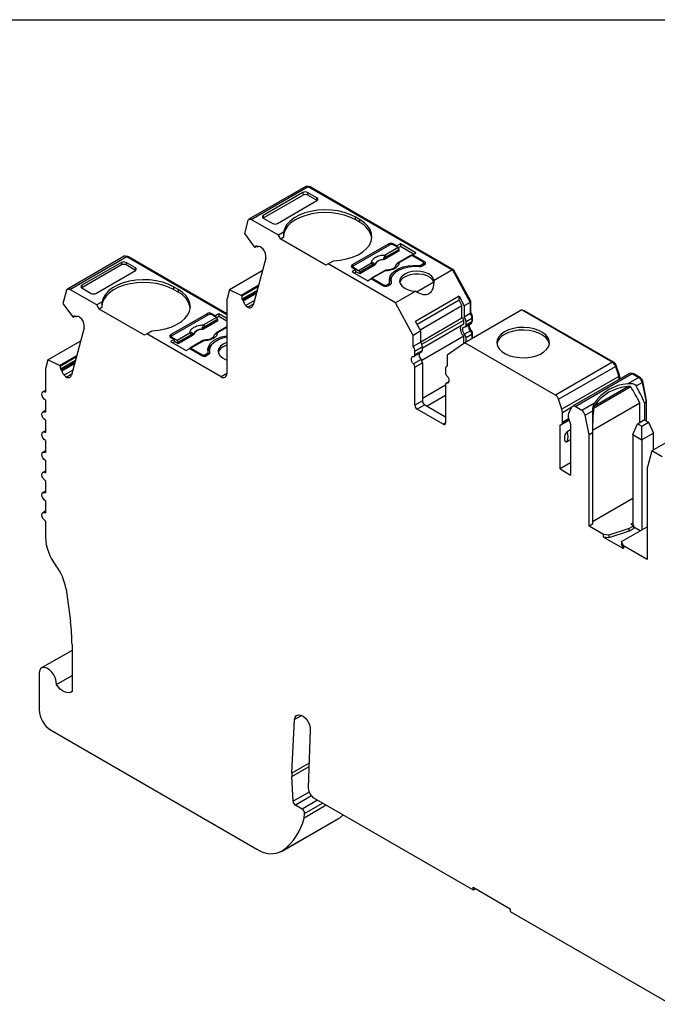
# Model space of a CAD drawing. Header units: millimetres. Extents: x 6 to 273, y 6 to 210.
# Tile 4 of 5: x 202 to 241, y 150 to 210. Entities that reach past the tile are written whole.
import ezdxf

# ---------------------------------------------------------------- set-up
doc = ezdxf.new("R2010")
doc.units = ezdxf.units.MM
doc.linetypes.add('SLD-Solid', pattern=[0])
doc.layers.add('TEXT', color=140, linetype='SLD-Solid', lineweight=25)

msp = doc.modelspace()

# ---------------------------------------------------------------- linework, layer by layer
for p, q in [((219.598, 199.414), (216.134, 197.414)), ((216.284, 197.399), (219.748, 199.4)), ((219.748, 199.4), (228.53, 194.33)), ((219.423, 199.04), (217.012, 197.649)), ((219.435, 198.884), (217.012, 197.485)), ((219.423, 199.04), (219.435, 198.884)), ((220.279, 198.71), (219.706, 199.04)), ((219.706, 199.04), (219.718, 198.884)), ((220.29, 198.554), (219.718, 198.884)), ((219.819, 199.359), (219.854, 199.379)), ((228.604, 194.328), (219.854, 199.379)), ((217.868, 197.155), (220.278, 198.546)), ((220.291, 198.554), (220.279, 198.71)), ((217.012, 197.649), (217.001, 197.492)), ((216.079, 197.336), (215.865, 196.54)), ((217.928, 196.45), (216.284, 197.399)), ((217.012, 197.485), (217.585, 197.154)), ((222.875, 197.39), (222.593, 197.554)), ((222.593, 197.554), (222.593, 197.39)), ((222.875, 197.227), (222.593, 197.39)), ((222.875, 197.39), (222.875, 197.227)), ((215.865, 196.54), (216.451, 195.745)), ((218.248, 196.635), (217.928, 196.45)), ((218.07, 196.205), (217.928, 196.45)), ((218.241, 196.304), (218.07, 196.205)), ((220.822, 194.616), (218.07, 196.205)), ((224.641, 195.922), (222.413, 194.636)), ((222.519, 194.595), (224.711, 195.861)), ((224.641, 195.922), (224.641, 195.82)), ((225.139, 195.798), (224.923, 195.922)), ((224.923, 195.861), (224.923, 195.922)), ((225.212, 195.694), (224.923, 195.861)), ((225.351, 195.92), (225.139, 195.798)), ((226.3, 195.373), (225.351, 195.92)), ((225.351, 195.92), (225.351, 195.757)), ((216.451, 195.745), (216.493, 195.709)), ((216.493, 195.709), (216.608, 195.775)), ((216.632, 195.754), (216.582, 195.799)), ((216.672, 195.744), (216.695, 195.757)), ((216.694, 195.756), (216.674, 195.745)), ((217.009, 195.589), (216.889, 195.696)), ((225.289, 195.486), (224.424, 194.987)), ((225.212, 195.694), (224.425, 195.24)), ((225.283, 195.579), (224.496, 195.125)), ((225.139, 195.798), (225.139, 195.736)), ((225.999, 195.216), (225.212, 194.762)), ((225.351, 195.757), (225.226, 195.685)), ((226.049, 195.211), (225.262, 194.757)), ((225.289, 195.486), (225.283, 195.579)), ((226.158, 195.291), (225.351, 195.757)), ((226.727, 194.82), (226.049, 195.211)), ((226.087, 195.25), (226.3, 195.373)), ((226.833, 194.82), (226.087, 195.25)), ((226.087, 195.25), (226.087, 195.189)), ((208.553, 195.163), (205.089, 193.163)), ((205.239, 193.148), (208.703, 195.148)), ((208.378, 194.789), (205.967, 193.398)), ((208.39, 194.633), (205.967, 193.234)), ((208.378, 194.789), (208.39, 194.633)), ((209.234, 194.459), (208.661, 194.789)), ((208.661, 194.789), (208.673, 194.633)), ((209.246, 194.303), (208.673, 194.633)), ((208.703, 195.148), (214.798, 191.63)), ((208.774, 195.108), (208.809, 195.128)), ((214.798, 191.671), (208.809, 195.128)), ((217.158, 195.055), (216.39, 192.187)), ((220.964, 194.698), (220.822, 194.616)), ((220.964, 194.698), (221.284, 194.882)), ((225.065, 192.33), (220.964, 194.698)), ((222.413, 194.636), (222.413, 194.473)), ((222.808, 194.306), (223.595, 194.761)), ((223.666, 194.646), (222.879, 194.191)), ((223.75, 194.598), (223.744, 194.661)), ((223.806, 194.659), (223.804, 194.674)), ((224.318, 194.97), (224.318, 194.955)), ((224.421, 195.052), (224.424, 194.987)), ((226.451, 194.604), (226.451, 194.548)), ((226.621, 194.636), (226.727, 194.698)), ((226.621, 194.549), (226.621, 194.636)), ((226.691, 194.575), (226.833, 194.657)), ((226.727, 194.698), (226.727, 194.595)), ((226.771, 194.621), (226.771, 194.759)), ((226.833, 194.657), (226.771, 194.693)), ((226.833, 194.82), (226.833, 194.657)), ((206.823, 192.904), (209.233, 194.295)), ((209.246, 194.303), (209.234, 194.459)), ((216.95, 194.278), (214.952, 193.124)), ((222.475, 194.509), (222.413, 194.473)), ((222.413, 194.473), (222.629, 194.349)), ((222.629, 194.349), (222.417, 194.226)), ((222.417, 194.226), (223.365, 193.679)), ((222.475, 194.534), (222.475, 194.437)), ((222.519, 194.473), (222.808, 194.306)), ((222.519, 194.412), (222.519, 194.473)), ((222.629, 194.185), (222.558, 194.144)), ((222.629, 194.349), (222.629, 194.185)), ((222.885, 194.098), (222.629, 194.246)), ((222.879, 194.191), (222.885, 194.098)), ((223.75, 194.598), (222.885, 194.098)), ((224.382, 194.283), (223.595, 193.828)), ((224.432, 194.278), (223.645, 193.823)), ((228.53, 194.33), (227.406, 193.681)), ((228.53, 194.33), (229.595, 192.354)), ((228.548, 194.296), (228.604, 194.328)), ((229.631, 192.425), (228.604, 194.328)), ((223.365, 193.679), (223.577, 193.801)), ((223.577, 193.801), (224.322, 193.371)), ((223.645, 193.823), (224.322, 193.432)), ((224.322, 193.432), (224.322, 193.371)), ((224.535, 193.432), (224.641, 193.493)), ((224.535, 193.345), (224.535, 193.432)), ((224.605, 193.371), (224.747, 193.453)), ((224.641, 193.493), (224.641, 193.391)), ((224.699, 193.425), (224.699, 193.575)), ((224.785, 193.687), (224.785, 193.524)), ((224.785, 193.524), (224.786, 193.485)), ((224.803, 193.516), (224.803, 193.552)), ((227.393, 193.583), (226.368, 192.991)), ((205.034, 193.085), (204.82, 192.289)), ((206.881, 192.2), (205.239, 193.148)), ((205.967, 193.398), (205.956, 193.241)), ((205.967, 193.234), (206.54, 192.903)), ((211.828, 193.141), (211.545, 193.304)), ((211.545, 193.304), (211.545, 193.141)), ((211.828, 192.977), (211.545, 193.141)), ((211.828, 193.141), (211.828, 192.977)), ((214.952, 193.124), (214.805, 192.577)), ((215.656, 192.775), (214.952, 193.124)), ((216.71, 193.383), (215.656, 192.775)), ((216.691, 193.312), (215.697, 192.738)), ((216.63, 193.085), (215.713, 192.555)), ((216.607, 192.998), (215.763, 192.511)), ((215.793, 192.456), (216.584, 192.912)), ((226.295, 193.04), (225.065, 192.33)), ((204.82, 192.289), (205.407, 191.494)), ((207.201, 192.385), (206.881, 192.2)), ((214.798, 192.518), (214.798, 188.038)), ((215.697, 192.738), (215.656, 192.775)), ((215.713, 192.555), (215.763, 192.511)), ((216.468, 192.48), (215.946, 192.178)), ((216.067, 192.071), (216.412, 192.271)), ((226.131, 190.354), (225.065, 192.33)), ((228.928, 192.732), (226.277, 191.201)), ((228.928, 192.488), (226.377, 191.015)), ((228.928, 192.732), (229.242, 192.15)), ((228.928, 192.488), (228.928, 192.732)), ((229.1, 192.169), (228.928, 192.488)), ((229.595, 192.354), (229.242, 192.15)), ((229.575, 192.392), (229.631, 192.425)), ((229.595, 192.354), (229.595, 191.674)), ((229.631, 191.722), (229.631, 192.425)), ((207.022, 191.955), (206.881, 192.2)), ((207.193, 192.054), (207.022, 191.955)), ((209.775, 190.366), (207.022, 191.955)), ((213.596, 191.671), (211.368, 190.385)), ((211.474, 190.344), (213.666, 191.61)), ((213.596, 191.671), (213.596, 191.569)), ((214.094, 191.547), (213.879, 191.671)), ((213.879, 191.61), (213.879, 191.671)), ((214.167, 191.443), (213.879, 191.61)), ((214.306, 191.669), (214.094, 191.547)), ((214.798, 191.385), (214.306, 191.669)), ((214.306, 191.669), (214.306, 191.506)), ((215.946, 192.178), (216.067, 192.071)), ((226.549, 190.696), (229.1, 192.169)), ((229.1, 191.41), (229.1, 192.169)), ((229.242, 192.15), (229.242, 191.469)), ((229.595, 191.674), (229.242, 191.469)), ((232.735, 191.903), (229.27, 189.902)), ((229.595, 191.701), (229.631, 191.722)), ((232.735, 191.903), (238.252, 188.718)), ((232.837, 191.844), (232.872, 191.864)), ((238.358, 188.697), (232.872, 191.864)), ((205.407, 191.494), (205.448, 191.458)), ((205.448, 191.458), (205.563, 191.524)), ((205.587, 191.503), (205.537, 191.548)), ((205.627, 191.493), (205.65, 191.506)), ((205.649, 191.505), (205.629, 191.494)), ((205.964, 191.338), (205.844, 191.445)), ((214.244, 191.235), (213.379, 190.736)), ((214.167, 191.443), (213.38, 190.989)), ((214.238, 191.328), (213.451, 190.874)), ((214.094, 191.547), (214.094, 191.485)), ((214.306, 191.506), (214.181, 191.434)), ((214.244, 191.235), (214.238, 191.328)), ((214.798, 191.222), (214.306, 191.506)), ((226.59, 190.619), (226.277, 191.201)), ((226.59, 189.961), (229.1, 191.41)), ((226.665, 189.811), (229.207, 191.278)), ((226.696, 189.598), (229.207, 191.048)), ((229.207, 191.048), (229.207, 191.278)), ((229.307, 190.874), (229.66, 191.078)), ((229.348, 191.196), (229.702, 191.4)), ((229.348, 190.966), (229.348, 191.196)), ((229.702, 191.17), (229.348, 190.966)), ((229.692, 191.477), (229.737, 191.502)), ((229.702, 191.4), (229.702, 191.17)), ((229.702, 191.252), (229.737, 191.272)), ((229.702, 191.218), (229.716, 191.226)), ((229.737, 191.272), (229.737, 191.502)), ((206.113, 190.804), (205.345, 187.936)), ((209.916, 190.448), (209.775, 190.366)), ((209.916, 190.448), (210.236, 190.633)), ((214.444, 187.834), (209.916, 190.448)), ((211.763, 190.055), (212.55, 190.51)), ((212.761, 190.408), (212.759, 190.423)), ((213.273, 190.719), (213.273, 190.704)), ((213.376, 190.801), (213.379, 190.736)), ((214.798, 190.875), (214.167, 190.511)), ((214.798, 190.841), (214.217, 190.506)), ((226.59, 190.619), (226.131, 190.354)), ((226.59, 189.939), (226.59, 190.619)), ((229.617, 190.62), (229.263, 190.416)), ((229.348, 190.218), (229.702, 190.422)), ((229.694, 190.623), (229.64, 190.592)), ((229.689, 190.496), (229.737, 190.524)), ((229.702, 190.422), (229.702, 190.151)), ((229.737, 190.172), (229.737, 190.524)), ((203.907, 188.873), (205.905, 190.026)), ((211.368, 190.385), (211.368, 190.222)), ((211.43, 190.258), (211.368, 190.222)), ((211.368, 190.222), (211.584, 190.097)), ((211.584, 190.097), (211.372, 189.975)), ((211.372, 189.975), (212.32, 189.428)), ((211.43, 190.283), (211.43, 190.186)), ((211.474, 190.222), (211.763, 190.055)), ((211.474, 190.161), (211.474, 190.222)), ((211.584, 189.934), (211.513, 189.893)), ((211.584, 190.097), (211.584, 189.934)), ((211.84, 189.847), (211.584, 189.995)), ((212.621, 190.395), (211.834, 189.94)), ((211.834, 189.94), (211.84, 189.847)), ((212.705, 190.347), (211.84, 189.847)), ((213.337, 190.032), (212.55, 189.577)), ((213.387, 190.027), (212.6, 189.572)), ((212.705, 190.347), (212.699, 190.41)), ((226.131, 189.673), (226.131, 190.354)), ((226.59, 189.939), (226.131, 189.673)), ((229.207, 190.299), (226.655, 188.826)), ((229.27, 189.902), (228.204, 189.157)), ((229.207, 189.858), (229.207, 190.299)), ((234.787, 186.718), (229.27, 189.902)), ((229.348, 189.947), (229.348, 190.218)), ((212.32, 189.428), (212.532, 189.55)), ((212.532, 189.55), (213.278, 189.12)), ((212.6, 189.572), (213.278, 189.181)), ((213.49, 189.181), (213.596, 189.242)), ((213.596, 189.242), (213.596, 189.14)), ((213.654, 189.174), (213.654, 189.324)), ((213.74, 189.436), (213.74, 189.273)), ((213.74, 189.273), (213.741, 189.234)), ((213.758, 189.265), (213.758, 189.301)), ((226.195, 189.078), (226.655, 189.344)), ((226.237, 189.4), (226.696, 189.665)), ((226.696, 189.435), (226.237, 189.17)), ((226.237, 189.17), (226.237, 189.4)), ((226.696, 189.435), (226.696, 189.665)), ((203.907, 188.873), (203.76, 188.326)), ((204.611, 188.523), (203.907, 188.873)), ((204.611, 188.523), (205.665, 189.132)), ((204.652, 188.487), (205.646, 189.061)), ((205.585, 188.834), (204.668, 188.304)), ((205.562, 188.747), (204.718, 188.26)), ((204.748, 188.205), (205.539, 188.661)), ((213.278, 189.181), (213.278, 189.12)), ((213.49, 189.093), (213.49, 189.181)), ((213.56, 189.12), (213.702, 189.201)), ((226.611, 188.885), (226.152, 188.62)), ((226.237, 188.421), (226.696, 188.687)), ((226.696, 188.687), (226.696, 186.366)), ((228.204, 189.157), (228.204, 188.476)), ((238.252, 188.718), (234.787, 186.718)), ((238.313, 188.672), (238.358, 188.697)), ((203.753, 188.267), (203.753, 186.902)), ((204.652, 188.487), (204.611, 188.523)), ((204.668, 188.304), (204.718, 188.26)), ((205.423, 188.229), (204.901, 187.927)), ((205.022, 187.82), (205.367, 188.02)), ((214.798, 188.038), (214.444, 187.834)), ((226.237, 186.101), (226.237, 188.421)), ((228.098, 188.325), (228.098, 188.095)), ((228.204, 188.488), (228.161, 188.463)), ((234.979, 186.465), (238.444, 188.465)), ((239.297, 188.043), (235.832, 186.043)), ((235.982, 186.028), (239.447, 188.028)), ((238.432, 188.498), (238.486, 188.529)), ((238.444, 188.465), (238.642, 187.861)), ((238.684, 187.924), (238.486, 188.529)), ((239.447, 188.028), (239.854, 187.793)), ((204.901, 187.927), (205.022, 187.82)), ((228.301, 187.531), (228.14, 187.438)), ((228.183, 187.447), (228.293, 187.511)), ((238.642, 187.861), (235.177, 185.86)), ((238.631, 187.894), (238.684, 187.924)), ((238.669, 187.747), (238.71, 187.771)), ((238.71, 187.704), (238.71, 187.771)), ((239.854, 187.793), (239.193, 187.411)), ((239.517, 187.987), (239.553, 188.008)), ((239.961, 187.772), (239.553, 188.008)), ((239.705, 187.288), (240.059, 187.493)), ((239.916, 187.746), (239.961, 187.772)), ((240.046, 187.543), (240.097, 187.572)), ((240.059, 187.493), (240.301, 186.31)), ((240.337, 186.401), (240.097, 187.572)), ((203.753, 187.004), (203.603, 186.917)), ((226.696, 186.53), (228.098, 187.339)), ((228.098, 187.347), (228.098, 185.026)), ((239.377, 187.214), (237.11, 185.905)), ((237.157, 186.072), (239.193, 187.247)), ((203.753, 186.412), (203.753, 185.677)), ((226.696, 186.366), (226.237, 186.101)), ((228.098, 186.686), (226.979, 186.04)), ((235.177, 185.86), (234.979, 186.465)), ((237.157, 186.235), (236.39, 185.792)), ((239.923, 186.233), (237.039, 184.568)), ((239.923, 185.059), (239.923, 186.233)), ((240.203, 186.253), (240.301, 186.31)), ((240.203, 186.253), (240.203, 185.212)), ((240.288, 186.373), (240.337, 186.401)), ((240.301, 186.31), (240.301, 185.155)), ((240.337, 185.135), (240.337, 186.401)), ((203.753, 185.779), (203.603, 185.692)), ((226.838, 186.121), (226.378, 185.856)), ((227.957, 184.945), (226.378, 185.856)), ((226.838, 186.121), (228.098, 185.394)), ((235.21, 185.669), (235.795, 186.006)), ((235.21, 185.058), (235.21, 185.669)), ((235.79, 185.997), (235.591, 185.621)), ((236.39, 185.792), (235.982, 186.028)), ((236.595, 185.492), (237.055, 185.758)), ((203.753, 185.187), (203.753, 184.452)), ((228.098, 185.026), (227.957, 184.945)), ((235.153, 184.924), (235.627, 185.197)), ((235.203, 184.998), (235.608, 185.231)), ((235.591, 185.278), (235.21, 185.058)), ((236.837, 184.309), (236.595, 185.492)), ((239.791, 184.983), (240.195, 185.216)), ((240.054, 184.832), (240.458, 185.065)), ((240.195, 185.216), (240.458, 185.065)), ((240.458, 185.065), (240.761, 184.412)), ((244.12, 185.33), (240.655, 183.33)), ((203.753, 184.554), (203.603, 184.467)), ((235.069, 182.227), (235.069, 184.909)), ((235.705, 184.604), (235.493, 184.481)), ((235.705, 184.944), (235.705, 181.86)), ((237.041, 184.427), (236.837, 184.309)), ((237.041, 184.427), (237.041, 178.875)), ((239.488, 184.33), (239.791, 184.983)), ((239.791, 184.983), (240.054, 184.832)), ((240.054, 184.003), (240.054, 184.832)), ((203.753, 183.963), (203.753, 183.228)), ((235.493, 183.892), (235.705, 184.015)), ((236.837, 178.757), (236.837, 184.309)), ((239.488, 184.33), (240.054, 184.003)), ((239.488, 184.33), (239.488, 178.818)), ((240.761, 184.412), (240.054, 184.003)), ((240.054, 184.003), (240.054, 178.533)), ((240.761, 183.391), (240.761, 184.412)), ((203.753, 183.329), (203.603, 183.242)), ((240.655, 183.33), (240.372, 182.274)), ((241.291, 182.963), (240.655, 183.33)), ((203.753, 182.738), (203.753, 182.003)), ((203.753, 182.104), (203.603, 182.018)), ((235.705, 182.595), (235.069, 182.227)), ((235.069, 182.227), (235.705, 181.86)), ((240.372, 182.274), (240.372, 176.716)), ((203.753, 181.513), (203.753, 180.778)), ((203.753, 180.879), (203.603, 180.793)), ((203.753, 180.288), (203.753, 179.553)), ((237.041, 179.038), (239.488, 180.451)), ((203.753, 179.655), (203.603, 179.568)), ((203.753, 179.063), (203.753, 178.101)), ((237.041, 178.875), (236.837, 178.757)), ((237.72, 178.247), (236.837, 178.757)), ((239.276, 178.614), (238.03, 178.199)), ((239.276, 178.451), (238.03, 178.036)), ((238.803, 177.81), (240.372, 178.716)), ((239.559, 178.777), (239.276, 178.614)), ((239.559, 178.614), (239.276, 178.451)), ((239.276, 178.451), (239.276, 178.614)), ((239.488, 178.941), (239.382, 178.879)), ((239.382, 178.879), (239.559, 178.777)), ((239.559, 178.614), (239.559, 178.777)), ((239.948, 178.471), (239.559, 178.696)), ((237.72, 178.083), (237.72, 178.247)), ((238.03, 178.199), (237.72, 178.247)), ((237.72, 178.083), (238.923, 177.39)), ((238.03, 178.036), (237.72, 178.083)), ((238.03, 178.199), (238.03, 178.036)), ((238.923, 177.553), (238.803, 177.81)), ((238.803, 177.81), (238.803, 177.647)), ((238.923, 177.39), (238.803, 177.647)), ((238.923, 177.553), (238.923, 177.39)), ((240.372, 176.716), (238.923, 177.553)), ((205.011, 174.914), (205.274, 172.961)), ((205.373, 171.544), (205.373, 168.703)), ((205.373, 171.198), (203.521, 170.129)), ((203.366, 169.786), (203.366, 167.581)), ((204.424, 169.12), (205.373, 169.668)), ((219.353, 167.236), (218.919, 166.985)), ((218.744, 163.73), (218.919, 166.985)), ((204.073, 166.356), (216.616, 159.115)), ((219.872, 166.35), (219.75, 162.844)), ((219.802, 164.341), (218.744, 163.73)), ((218.744, 163.529), (219.795, 164.136)), ((218.824, 162.019), (218.744, 163.529)), ((219.8, 162.583), (218.824, 162.019)), ((219.94, 162.348), (218.965, 161.785)), ((219.75, 162.844), (219.751, 162.802)), ((219.382, 161.544), (218.965, 161.785)), ((220.316, 162.084), (219.382, 161.544)), ((220.844, 161.779), (219.493, 160.999)), ((219.522, 161.282), (220.614, 161.912)), ((220.104, 162.206), (229.774, 156.624)), ((219.493, 160.999), (219.522, 161.282)), ((221.662, 161.018), (221.873, 161.185)), ((218.116, 158.966), (221.581, 160.967)), ((218.197, 159.018), (221.662, 161.018)), ((221.581, 160.967), (221.662, 161.018)), ((229.774, 156.787), (232.037, 155.481)), ((229.774, 156.624), (229.774, 156.787)), ((229.774, 156.624), (229.92, 156.703)), ((232.037, 155.481), (232.037, 155.317)), ((232.037, 155.317), (241.815, 149.672))]:
    msp.add_line(p, q)
at = {"flags": 128}
for points in [[(222.593, 197.39), (222.284, 197.542), (221.938, 197.664), (221.562, 197.752), (221.168, 197.805), (220.763, 197.821), (220.359, 197.8), (219.967, 197.743), (219.594, 197.65), (219.253, 197.524), (218.95, 197.369), (218.693, 197.187), (218.489, 196.985), (218.344, 196.767), (218.26, 196.538), (218.239, 196.349)], [(222.593, 197.554), (222.277, 197.708), (221.923, 197.831), (221.539, 197.92), (221.135, 197.971), (220.722, 197.984), (220.311, 197.959), (219.912, 197.895), (219.537, 197.795), (219.194, 197.661), (218.894, 197.497), (218.643, 197.307), (218.449, 197.096), (218.316, 196.87), (218.248, 196.635)], [(216.079, 197.336), (216.09, 197.367), (216.107, 197.392), (216.129, 197.411), (216.154, 197.423), (216.184, 197.428), (216.215, 197.426), (216.249, 197.416), (216.284, 197.399)], [(221.284, 194.882), (221.692, 194.921), (222.084, 194.998), (222.449, 195.11), (222.778, 195.255), (223.062, 195.428), (223.293, 195.626), (223.467, 195.843), (223.577, 196.073), (223.621, 196.31), (223.599, 196.549), (223.51, 196.782), (223.356, 197.004), (223.143, 197.208), (222.875, 197.39)], [(224.697, 193.591), (224.685, 193.775), (224.738, 193.957), (224.854, 194.128), (225.029, 194.282), (225.254, 194.412), (225.521, 194.513), (225.818, 194.58), (226.132, 194.611), (226.451, 194.604)], [(224.803, 193.552), (224.787, 193.733), (224.836, 193.912), (224.948, 194.081), (225.119, 194.232), (225.34, 194.36), (225.603, 194.459), (225.896, 194.524), (226.206, 194.552), (226.519, 194.543)], [(227.406, 193.681), (227.356, 193.833), (227.242, 193.972), (227.07, 194.09), (226.852, 194.18), (226.602, 194.234), (226.337, 194.251), (226.073, 194.228), (225.827, 194.168), (225.615, 194.074), (225.452, 193.952), (225.347, 193.81), (225.308, 193.657), (225.337, 193.504), (225.432, 193.36), (225.586, 193.234), (225.791, 193.135), (226.032, 193.069), (226.295, 193.04)], [(227.393, 193.583), (227.314, 193.732), (227.172, 193.864), (226.977, 193.971), (226.74, 194.046), (226.479, 194.084), (226.209, 194.082), (225.95, 194.04), (225.717, 193.962), (225.526, 193.852), (225.39, 193.717), (225.318, 193.567), (225.317, 193.563)], [(211.545, 193.141), (211.237, 193.292), (210.89, 193.414), (210.515, 193.503), (210.12, 193.556), (209.716, 193.572), (209.312, 193.551), (208.919, 193.493), (208.547, 193.4), (208.205, 193.274), (207.902, 193.119), (207.646, 192.938), (207.442, 192.735), (207.297, 192.517), (207.213, 192.288), (207.192, 192.1)], [(211.545, 193.304), (211.23, 193.458), (210.876, 193.582), (210.491, 193.67), (210.088, 193.722), (209.675, 193.735), (209.263, 193.709), (208.865, 193.645), (208.489, 193.545), (208.147, 193.411), (207.846, 193.247), (207.595, 193.058), (207.401, 192.847), (207.268, 192.621), (207.201, 192.385)], [(223.576, 193.8), (223.577, 193.803), (223.581, 193.814), (223.588, 193.823), (223.597, 193.829), (223.607, 193.833), (223.619, 193.833), (223.632, 193.829), (223.645, 193.823)], [(205.034, 193.085), (205.045, 193.116), (205.062, 193.141), (205.084, 193.16), (205.109, 193.172), (205.139, 193.177), (205.17, 193.175), (205.204, 193.165), (205.239, 193.148)], [(210.236, 190.633), (210.644, 190.672), (211.036, 190.748), (211.401, 190.861), (211.73, 191.005), (212.014, 191.179), (212.246, 191.377), (212.419, 191.593), (212.53, 191.823), (212.574, 192.061), (212.551, 192.299), (212.462, 192.532), (212.309, 192.754), (212.096, 192.959), (211.828, 193.141)], [(229.263, 190.416), (229.211, 190.484), (229.17, 190.56), (229.145, 190.639), (229.136, 190.714), (229.145, 190.779), (229.17, 190.828), (229.211, 190.858), (229.263, 190.865)], [(231.691, 190.566), (231.486, 190.421), (231.337, 190.256), (231.247, 190.076), (231.223, 189.89), (231.264, 189.704), (231.369, 189.527), (231.533, 189.366), (231.75, 189.228), (232.011, 189.117), (232.305, 189.039), (232.62, 188.997), (232.944, 188.992), (233.263, 189.025), (233.563, 189.094), (233.833, 189.197), (234.062, 189.329), (234.241, 189.485), (234.361, 189.659), (234.418, 189.843), (234.41, 190.03), (234.336, 190.212), (234.201, 190.382), (234.01, 190.532), (233.769, 190.658), (233.49, 190.752), (233.184, 190.813), (232.863, 190.836), (232.54, 190.822), (232.229, 190.771), (231.942, 190.684), (231.691, 190.566)], [(234.416, 189.831), (234.41, 189.866), (234.336, 190.049), (234.201, 190.218), (234.01, 190.369), (233.769, 190.494), (233.49, 190.589), (233.184, 190.65), (232.863, 190.673), (232.54, 190.659), (232.229, 190.608), (231.942, 190.521), (231.691, 190.403)], [(213.652, 189.34), (213.64, 189.524), (213.693, 189.706), (213.809, 189.877), (213.984, 190.031), (214.209, 190.161), (214.476, 190.262), (214.773, 190.329), (214.798, 190.333)], [(213.758, 189.301), (213.742, 189.482), (213.791, 189.661), (213.903, 189.83), (214.074, 189.981), (214.296, 190.109), (214.558, 190.208), (214.798, 190.264)], [(214.568, 189.824), (214.407, 189.704), (214.302, 189.564), (214.261, 189.414), (214.286, 189.263), (214.375, 189.12), (214.523, 188.995), (214.72, 188.894), (214.798, 188.866)], [(214.798, 189.924), (214.776, 189.917), (214.568, 189.824)], [(212.531, 189.549), (212.532, 189.552), (212.536, 189.563), (212.543, 189.572), (212.552, 189.578), (212.563, 189.582), (212.574, 189.582), (212.587, 189.578), (212.6, 189.572)], [(214.798, 189.761), (214.776, 189.754), (214.568, 189.661)], [(226.152, 188.62), (226.1, 188.687), (226.059, 188.764), (226.033, 188.843), (226.025, 188.918), (226.033, 188.983), (226.059, 189.032), (226.1, 189.062), (226.152, 189.069)], [(228.183, 187.896), (228.235, 187.829), (228.276, 187.753), (228.302, 187.674), (228.31, 187.598), (228.302, 187.534), (228.276, 187.484), (228.235, 187.455), (228.183, 187.447)], [(203.753, 186.412), (203.672, 186.478), (203.603, 186.57), (203.557, 186.677), (203.541, 186.78), (203.557, 186.864), (203.603, 186.917), (203.672, 186.93), (203.753, 186.902)], [(203.753, 185.187), (203.672, 185.253), (203.603, 185.346), (203.557, 185.452), (203.541, 185.555), (203.557, 185.639), (203.603, 185.692), (203.672, 185.705), (203.753, 185.677)], [(203.753, 183.963), (203.672, 184.028), (203.603, 184.121), (203.557, 184.227), (203.541, 184.33), (203.557, 184.414), (203.603, 184.467), (203.672, 184.481), (203.753, 184.452)], [(203.753, 182.738), (203.672, 182.803), (203.603, 182.896), (203.557, 183.002), (203.541, 183.105), (203.557, 183.19), (203.603, 183.242), (203.672, 183.256), (203.753, 183.228)], [(203.753, 181.513), (203.672, 181.578), (203.603, 181.671), (203.557, 181.777), (203.541, 181.88), (203.557, 181.965), (203.603, 182.018), (203.672, 182.031), (203.753, 182.003)], [(203.753, 180.288), (203.672, 180.354), (203.603, 180.446), (203.557, 180.552), (203.541, 180.656), (203.557, 180.74), (203.603, 180.793), (203.672, 180.806), (203.753, 180.778)], [(203.753, 179.063), (203.672, 179.129), (203.603, 179.222), (203.557, 179.328), (203.541, 179.431), (203.557, 179.515), (203.603, 179.568), (203.672, 179.581), (203.753, 179.553)], [(204.424, 169.12), (204.415, 169.304), (204.362, 169.503), (204.269, 169.7), (204.143, 169.878), (203.997, 170.022), (203.842, 170.12), (203.691, 170.163), (203.558, 170.147), (203.454, 170.074), (203.388, 169.95), (203.366, 169.786)], [(205.373, 168.703), (205.282, 168.644), (205.173, 168.619), (205.052, 168.627), (204.922, 168.669), (204.79, 168.742), (204.659, 168.845), (204.536, 168.972), (204.424, 169.12)], [(218.919, 166.985), (218.955, 167.131), (219.033, 167.231), (219.147, 167.276), (219.284, 167.262), (219.432, 167.19), (219.576, 167.067), (219.703, 166.905), (219.801, 166.72), (219.859, 166.528), (219.872, 166.35)]]:
    msp.add_lwpolyline(points, dxfattribs=at)
for centre, radius, start, end in [((219.66, 199.275), 0.152, 54.67242, 114.01713), ((219.795, 199.296), 0.102, 54.34679, 109.60725), ((222.308, 196.02), 1.334, 10.70039, 64.81519), ((224.782, 195.649), 0.307, 62.60962, 117.39042), ((224.817, 195.656), 0.231, 62.60968, 117.39033), ((216.659, 195.633), 0.183, 115.12678, 155.60034), ((216.659, 195.776), 0.0351, 218.87605, 295.57001), ((216.751, 195.585), 0.177, 38.87552, 115.57038), ((216.49, 195.157), 0.676, 351.38161, 39.7694), ((224.341, 195.109), 0.155, 5.689, 57.19914), ((225.128, 195.564), 0.155, 5.689, 57.19914), ((226.02, 195.172), 0.0484, 53.10253, 115.58707), ((208.615, 195.024), 0.152, 54.67242, 114.01713), ((208.75, 195.045), 0.102, 54.34679, 109.60725), ((222.444, 194.555), 0.0873, 110.78349, 249.21643), ((223.511, 194.63), 0.155, 5.689, 57.19914), ((223.636, 194.708), 0.118, 336.66803, 18.17485), ((224.306, 194.397), 0.573, 88.8448, 151.14982), ((224.306, 194.384), 0.571, 88.81363, 151.18095), ((224.099, 194.669), 0.5, 49.88215, 58.74261), ((225.105, 194.658), 0.00686, 52.52029, 103.50562), ((225.233, 194.717), 0.0497, 54.01601, 114.69586), ((226.481, 194.902), 0.3, 264.14932, 297.63517), ((226.703, 194.759), 0.0655, 290.78342, 69.21658), ((226.802, 194.738), 0.0873, 290.7834, 69.21649), ((222.543, 194.534), 0.0655, 110.78342, 249.21659), ((222.724, 194.176), 0.155, 5.68901, 57.19913), ((224.403, 194.237), 0.0498, 54.01819, 114.67136), ((226.552, 194.842), 0.301, 263.66395, 297.59721), ((224.429, 193.637), 0.231, 242.6097, 297.39032), ((224.605, 193.579), 0.0925, 292.32046, 7.67415), ((225.367, 193.501), 0.692, 134.4384, 168.70506), ((224.712, 193.538), 0.0919, 292.11223, 9.11008), ((211.26, 191.77), 1.334, 10.70038, 64.81518), ((224.464, 193.644), 0.307, 242.60968, 297.39033), ((215.027, 192.52), 0.23, 165.57316, 180.51048), ((216.238, 192.693), 0.543, 175.18829, 194.67827), ((215.698, 192.439), 0.0967, 9.99909, 47.82216), ((216.274, 192.541), 0.489, 189.99905, 227.82362), ((213.737, 191.398), 0.307, 62.60963, 117.39033), ((213.772, 191.405), 0.231, 62.60968, 117.39033), ((216.19, 192.236), 0.205, 233.14551, 346.27553), ((229.242, 191.379), 0.46, 2.63931, 39.77211), ((229.424, 191.486), 0.313, 2.93521, 48.67608), ((205.614, 191.382), 0.183, 115.12678, 155.60034), ((205.614, 191.525), 0.0351, 218.87605, 295.57001), ((205.706, 191.334), 0.177, 38.87552, 115.57038), ((205.445, 190.906), 0.676, 351.38161, 39.7694), ((214.083, 191.313), 0.155, 5.68901, 57.19914), ((229.075, 191.28), 0.132, 358.80818, 78.78092), ((228.888, 191.175), 0.46, 2.63934, 39.77211), ((229.603, 191.16), 0.0995, 305.30623, 6.0061), ((229.687, 191.267), 0.0497, 305.30553, 6.00656), ((212.466, 190.379), 0.155, 5.68901, 57.19914), ((212.591, 190.457), 0.118, 336.66804, 18.17485), ((213.261, 190.146), 0.573, 88.8448, 151.14982), ((213.261, 190.133), 0.571, 88.81364, 151.18095), ((213.054, 190.418), 0.5, 49.88215, 58.74261), ((213.296, 190.858), 0.155, 5.68901, 57.19914), ((214.06, 190.407), 0.00686, 52.52031, 103.50564), ((214.188, 190.465), 0.0497, 54.01602, 114.69587), ((229.63, 190.767), 0.631, 163.89123, 227.81637), ((229.264, 190.951), 0.0853, 269.39189, 10.3655), ((229.037, 190.202), 0.311, 2.82618, 43.43119), ((229.886, 190.909), 0.395, 168.79207, 226.95593), ((230.154, 191.056), 0.631, 184.99497, 223.28209), ((229.391, 190.406), 0.311, 2.82617, 43.4312), ((229.581, 190.516), 0.156, 2.82617, 43.43117), ((211.399, 190.304), 0.0873, 110.78343, 249.21672), ((211.498, 190.283), 0.0655, 110.78341, 249.21659), ((211.679, 189.925), 0.155, 5.68904, 57.19912), ((213.358, 189.986), 0.0498, 54.0182, 114.67136), ((226.236, 189.644), 0.46, 2.63927, 39.77214), ((232.042, 189.646), 0.834, 114.87825, 167.17074), ((213.561, 189.328), 0.0925, 292.32046, 7.67411), ((214.322, 189.25), 0.692, 134.46164, 168.70685), ((213.667, 189.287), 0.0919, 292.11224, 9.10999), ((214.812, 189.149), 0.567, 115.54341, 163.14504), ((225.777, 189.379), 0.46, 2.63927, 39.77214), ((226.881, 189.174), 0.395, 168.79207, 226.95593), ((226.597, 189.425), 0.0995, 305.30554, 6.0066), ((213.384, 189.386), 0.231, 242.60975, 297.3903), ((213.419, 189.393), 0.307, 242.60968, 297.39033), ((226.153, 189.154), 0.0853, 269.39188, 10.36545), ((225.926, 188.406), 0.311, 2.82606, 43.43142), ((226.385, 188.671), 0.311, 2.82618, 43.43119), ((237.999, 188.326), 0.466, 17.37948, 57.20936), ((238.19, 188.436), 0.311, 17.37948, 57.20936), ((203.982, 188.269), 0.23, 165.57316, 180.51048), ((205.193, 188.441), 0.543, 175.18829, 194.67827), ((204.653, 188.188), 0.0967, 9.99909, 47.82216), ((205.229, 188.29), 0.489, 189.99905, 227.82362), ((214.582, 188.003), 0.218, 230.79668, 9.21406), ((228.229, 188.346), 0.132, 100.54665, 189.25186), ((228.409, 188.11), 0.311, 182.8262, 223.43117), ((239.359, 187.907), 0.15, 54.11349, 114.57605), ((239.493, 187.924), 0.103, 54.5877, 109.36634), ((205.145, 187.985), 0.205, 233.14551, 346.27553), ((228.182, 187.362), 0.0853, 89.39189, 190.36549), ((238.043, 187.658), 0.633, 2.37491, 18.71257), ((238.212, 187.764), 0.499, 0.8303, 18.78064), ((239.599, 187.398), 0.47, 11.62779, 57.06609), ((239.79, 187.509), 0.313, 11.62779, 57.06609), ((239.416, 184.674), 2.746, 94.65623, 145.33839), ((239.416, 184.511), 2.746, 94.65623, 145.33839), ((227.003, 186.38), 0.307, 182.60548, 237.39447), ((234.535, 186.326), 0.466, 17.37948, 57.20936), ((226.544, 186.115), 0.307, 182.60555, 237.39443), ((234.587, 185.66), 0.623, 0.8303, 18.78065), ((236.111, 185.441), 0.55, 160.80933, 213.10353), ((235.899, 185.929), 0.129, 49.84537, 148.15386), ((236.134, 185.398), 0.47, 11.62779, 57.06609), ((228.012, 185.012), 0.0873, 230.79668, 9.21403), ((234.982, 185.056), 0.228, 345.18214, 0.53782), ((235.279, 184.93), 0.426, 1.80593, 29.5155), ((234.927, 184.187), 0.638, 332.50838, 27.49158), ((206.789, 178.234), 3.04, 182.51692, 217.92425), ((201.837, 174.418), 3.213, 8.88873, 37.31959), ((194.754, 171.516), 10.619, 0.15238, 7.81787), ((204.901, 167.651), 1.537, 182.60554, 237.39444), ((220.63, 163.632), 1.889, 177.01428, 183.11535), ((220.522, 162.856), 0.773, 184.01029, 237.29439), ((219.133, 162.046), 0.31, 184.83521, 237.24431), ((219.221, 161.289), 0.301, 358.50875, 57.79406), ((216.048, 161.839), 3.546, 307.29867, 346.30595), ((217.481, 160.287), 1.457, 233.58326, 299.40556)]:
    msp.add_arc(centre, radius, start, end)
for centre, major_axis, ratio, start_param, end_param in [((219.564, 198.958), (0.2, 0.001), 0.577279, 0.781586, 2.352383), ((219.576, 198.802), (0.2, 0.001), 0.577279, 0.781586, 2.352383), ((220.137, 198.628), (0.2, 0.001), 0.577279, 5.493975, 7.064771), ((217.154, 197.567), (0.2, 0.001), 0.577279, 2.352383, 3.923179), ((217.727, 197.236), (0.2, 0.001), 0.577279, 3.923179, 5.493975), ((220.789, 194.923), (-1.803, 3.123), 0.577313, 0.7023, 0.816282), ((208.519, 194.707), (0.2, 0.001), 0.577279, 0.781586, 2.352383), ((208.531, 194.551), (0.2, 0.001), 0.577279, 0.781586, 2.352383), ((209.092, 194.377), (0.2, 0.001), 0.577279, 5.493975, 7.064771), ((226.358, 194.274), (-0.725, 1.386), 0.547657, 2.318669, 4.009864), ((226.358, 194.03), (-0.725, 1.386), 0.547657, 4.046098, 4.117901), ((206.109, 193.316), (0.2, 0.001), 0.577279, 2.352383, 3.923179), ((206.682, 192.985), (0.2, 0.001), 0.577279, 3.923179, 5.493975), ((209.742, 190.673), (-1.803, 3.123), 0.577313, 0.7023, 0.816281), ((240.036, 177.798), (-1.952, 10.43), 0.218376, 5.612329, 5.796012), ((240.036, 178.429), (-1.952, 10.43), 0.218376, 5.518844, 5.685032), ((240.036, 178.429), (-1.952, 10.43), 0.218376, 0.751609, 0.917796), ((240.036, 177.798), (-1.952, 10.43), 0.218376, 0.640629, 0.824312)]:
    msp.add_ellipse(centre, major_axis=major_axis, ratio=ratio, start_param=start_param, end_param=end_param)
for points, knots in [([(223.595, 194.761), (223.596, 194.776), (223.598, 194.806), (223.609, 194.851), (223.628, 194.894), (223.663, 194.954), (223.727, 195.025), (223.835, 195.101), (223.967, 195.163), (224.114, 195.207), (224.269, 195.235), (224.373, 195.238), (224.425, 195.24)], [0, 0, 0, 0, 0.06027, 0.120056, 0.179893, 0.240314, 0.370015, 0.500128, 0.629829, 0.759943, 0.879871, 1, 1, 1, 1]), ([(223.744, 194.661), (223.737, 194.663), (223.721, 194.666), (223.694, 194.66), (223.675, 194.651), (223.666, 194.646)], [0, 0, 0, 0, 0.3172218, 0.6450837, 1, 1, 1, 1]), ([(223.804, 194.674), (223.801, 194.672), (223.794, 194.669), (223.777, 194.666), (223.761, 194.663), (223.749, 194.662), (223.744, 194.661)], [0, 0, 0, 0, 0.332097, 0.61117, 0.833934, 1, 1, 1, 1]), ([(223.806, 194.659), (223.805, 194.656), (223.803, 194.652), (223.801, 194.648), (223.8, 194.645), (223.798, 194.641), (223.795, 194.638), (223.793, 194.634), (223.79, 194.631), (223.787, 194.627), (223.786, 194.626), (223.784, 194.624), (223.783, 194.623), (223.78, 194.619), (223.776, 194.616), (223.772, 194.613), (223.771, 194.612), (223.769, 194.61), (223.767, 194.609), (223.762, 194.605), (223.756, 194.601), (223.75, 194.598)], [0, 0, 0, 0, 0.0000193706, 0.0000193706, 0.0000193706, 0.0000387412, 0.0000387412, 0.0000387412, 0.0000581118, 0.0000581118, 0.0000581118, 0.0000677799, 0.0000677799, 0.0000677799, 0.0000871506, 0.0000871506, 0.0000871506, 0.0000968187, 0.0000968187, 0.0000968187, 0.0001214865, 0.0001214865, 0.0001214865, 0.0001214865]), ([(224.318, 194.97), (224.322, 194.982), (224.331, 195.005), (224.342, 195.04), (224.351, 195.07), (224.356, 195.089), (224.358, 195.097)], [0, 0, 0, 0, 0.306881, 0.575882, 0.806979, 1, 1, 1, 1]), ([(224.421, 195.052), (224.409, 195.04), (224.379, 195.009), (224.341, 194.985), (224.318, 194.97)], [0, 0, 0, 0, 0.389276, 1, 1, 1, 1]), ([(224.424, 194.987), (224.42, 194.984), (224.415, 194.982), (224.41, 194.979), (224.405, 194.977), (224.4, 194.975), (224.394, 194.973), (224.389, 194.971), (224.383, 194.969), (224.378, 194.967), (224.375, 194.966), (224.372, 194.965), (224.369, 194.964), (224.363, 194.963), (224.357, 194.961), (224.351, 194.96), (224.348, 194.959), (224.345, 194.959), (224.342, 194.958), (224.334, 194.957), (224.326, 194.956), (224.318, 194.955)], [0, 0, 0, 0, 0.0000193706, 0.0000193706, 0.0000193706, 0.0000387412, 0.0000387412, 0.0000387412, 0.0000581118, 0.0000581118, 0.0000581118, 0.0000677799, 0.0000677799, 0.0000677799, 0.0000871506, 0.0000871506, 0.0000871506, 0.0000968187, 0.0000968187, 0.0000968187, 0.0001214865, 0.0001214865, 0.0001214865, 0.0001214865]), ([(224.496, 195.125), (224.481, 195.115), (224.454, 195.098), (224.432, 195.067), (224.421, 195.052)], [0, 0, 0, 0, 0.5214849, 1, 1, 1, 1]), ([(225.262, 194.757), (225.261, 194.742), (225.259, 194.712), (225.248, 194.667), (225.229, 194.623), (225.194, 194.564), (225.13, 194.492), (225.022, 194.416), (224.89, 194.354), (224.743, 194.31), (224.588, 194.283), (224.484, 194.279), (224.432, 194.278)], [0, 0, 0, 0, 0.06027, 0.120056, 0.179893, 0.240314, 0.370015, 0.500128, 0.629829, 0.759943, 0.879871, 1, 1, 1, 1]), ([(225.212, 194.762), (225.19, 194.748), (225.151, 194.722), (225.118, 194.683), (225.103, 194.665)], [0, 0, 0, 0, 0.553024, 1, 1, 1, 1]), ([(224.485, 194.316), (224.468, 194.314), (224.435, 194.31), (224.399, 194.292), (224.382, 194.283)], [0, 0, 0, 0, 0.512278, 1, 1, 1, 1]), ([(224.485, 194.315), (224.48, 194.314), (224.465, 194.312), (224.445, 194.292), (224.432, 194.278)], [0, 0, 0, 0, 0.317883, 1, 1, 1, 1]), ([(224.499, 194.311), (224.495, 194.314), (224.491, 194.317), (224.486, 194.315), (224.485, 194.315)], [0, 0, 0, 0, 0.82672, 1, 1, 1, 1]), ([(225.047, 194.53), (225.026, 194.501), (224.985, 194.442), (224.843, 194.372), (224.676, 194.326), (224.547, 194.321), (224.494, 194.319)], [0, 0, 0, 0, 0.2618461, 0.5282451, 0.8021842, 1, 1, 1, 1]), ([(212.55, 190.51), (212.551, 190.525), (212.553, 190.555), (212.564, 190.599), (212.583, 190.643), (212.618, 190.702), (212.683, 190.774), (212.79, 190.85), (212.922, 190.912), (213.069, 190.956), (213.224, 190.984), (213.328, 190.987), (213.38, 190.989)], [0, 0, 0, 0, 0.06027, 0.120056, 0.179893, 0.240314, 0.370015, 0.500128, 0.629829, 0.759943, 0.879871, 1, 1, 1, 1]), ([(212.699, 190.41), (212.692, 190.412), (212.676, 190.415), (212.649, 190.409), (212.63, 190.399), (212.621, 190.395)], [0, 0, 0, 0, 0.317222, 0.645084, 1, 1, 1, 1]), ([(212.759, 190.423), (212.756, 190.421), (212.749, 190.418), (212.732, 190.415), (212.716, 190.412), (212.704, 190.411), (212.699, 190.41)], [0, 0, 0, 0, 0.332097, 0.61117, 0.833934, 1, 1, 1, 1]), ([(213.273, 190.719), (213.277, 190.731), (213.286, 190.754), (213.297, 190.789), (213.306, 190.819), (213.311, 190.838), (213.313, 190.846)], [0, 0, 0, 0, 0.306881, 0.575882, 0.806979, 1, 1, 1, 1]), ([(213.376, 190.801), (213.364, 190.789), (213.334, 190.758), (213.296, 190.734), (213.273, 190.719)], [0, 0, 0, 0, 0.389276, 1, 1, 1, 1]), ([(213.379, 190.736), (213.375, 190.733), (213.37, 190.731), (213.365, 190.728), (213.36, 190.726), (213.355, 190.724), (213.349, 190.722), (213.344, 190.72), (213.339, 190.718), (213.333, 190.716), (213.33, 190.715), (213.327, 190.714), (213.324, 190.713), (213.318, 190.712), (213.312, 190.71), (213.306, 190.709), (213.303, 190.708), (213.3, 190.708), (213.297, 190.707), (213.289, 190.706), (213.281, 190.705), (213.273, 190.704)], [0, 0, 0, 0, 0.0000193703, 0.0000193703, 0.0000193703, 0.0000387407, 0.0000387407, 0.0000387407, 0.0000581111, 0.0000581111, 0.0000581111, 0.0000677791, 0.0000677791, 0.0000677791, 0.0000871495, 0.0000871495, 0.0000871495, 0.0000968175, 0.0000968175, 0.0000968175, 0.0001214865, 0.0001214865, 0.0001214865, 0.0001214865]), ([(213.451, 190.874), (213.436, 190.864), (213.409, 190.847), (213.387, 190.816), (213.376, 190.801)], [0, 0, 0, 0, 0.5214849, 1, 1, 1, 1]), ([(214.217, 190.506), (214.216, 190.491), (214.214, 190.461), (214.203, 190.416), (214.184, 190.372), (214.149, 190.313), (214.085, 190.241), (213.977, 190.165), (213.845, 190.103), (213.698, 190.059), (213.543, 190.032), (213.439, 190.028), (213.387, 190.027)], [0, 0, 0, 0, 0.06027, 0.120056, 0.179893, 0.240314, 0.370015, 0.500128, 0.629829, 0.759943, 0.879871, 1, 1, 1, 1]), ([(214.167, 190.511), (214.145, 190.497), (214.106, 190.471), (214.073, 190.432), (214.058, 190.414)], [0, 0, 0, 0, 0.553024, 1, 1, 1, 1]), ([(212.761, 190.408), (212.76, 190.404), (212.758, 190.401), (212.756, 190.397), (212.755, 190.394), (212.753, 190.39), (212.75, 190.387), (212.748, 190.383), (212.745, 190.38), (212.742, 190.376), (212.741, 190.375), (212.74, 190.373), (212.738, 190.371), (212.735, 190.368), (212.731, 190.365), (212.728, 190.362), (212.726, 190.361), (212.724, 190.359), (212.722, 190.358), (212.717, 190.354), (212.711, 190.35), (212.705, 190.347)], [0, 0, 0, 0, 0.0000193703, 0.0000193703, 0.0000193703, 0.0000387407, 0.0000387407, 0.0000387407, 0.0000581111, 0.0000581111, 0.0000581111, 0.0000677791, 0.0000677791, 0.0000677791, 0.0000871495, 0.0000871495, 0.0000871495, 0.0000968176, 0.0000968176, 0.0000968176, 0.0001214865, 0.0001214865, 0.0001214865, 0.0001214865]), ([(213.44, 190.065), (213.423, 190.063), (213.39, 190.059), (213.354, 190.04), (213.337, 190.032)], [0, 0, 0, 0, 0.512278, 1, 1, 1, 1]), ([(213.44, 190.064), (213.435, 190.063), (213.42, 190.061), (213.401, 190.041), (213.387, 190.027)], [0, 0, 0, 0, 0.317883, 1, 1, 1, 1]), ([(213.454, 190.06), (213.45, 190.063), (213.446, 190.066), (213.441, 190.064), (213.44, 190.064)], [0, 0, 0, 0, 0.82672, 1, 1, 1, 1]), ([(214.002, 190.279), (213.982, 190.25), (213.94, 190.191), (213.798, 190.121), (213.631, 190.075), (213.502, 190.07), (213.449, 190.068)], [0, 0, 0, 0, 0.261846, 0.528245, 0.802184, 1, 1, 1, 1]), ([(239.193, 187.411), (239.289, 187.427), (239.384, 187.432), (239.525, 187.408), (239.57, 187.395), (239.651, 187.353), (239.685, 187.325), (239.705, 187.288)], [0, 0, 0, 0, 0.5, 0.5, 0.75, 0.75, 1, 1, 1, 1]), ([(239.377, 187.214), (239.361, 187.239), (239.327, 187.248), (239.261, 187.255), (239.227, 187.253), (239.193, 187.247)], [0, 0, 0, 0, 0.5, 0.5, 1, 1, 1, 1]), ([(237.055, 185.758), (237.057, 185.808), (237.061, 185.858), (237.072, 185.952), (237.08, 185.996), (237.106, 186.115), (237.129, 186.18), (237.157, 186.235)], [0, 0, 0, 0, 0.25, 0.25, 0.5, 0.5, 1, 1, 1, 1]), ([(237.157, 186.072), (237.147, 186.052), (237.138, 186.03), (237.121, 185.974), (237.113, 185.941), (237.11, 185.905)], [0, 0, 0, 0, 0.5, 0.5, 1, 1, 1, 1]), ([(235.069, 184.909), (235.09, 184.905), (235.108, 184.906), (235.164, 184.921), (235.19, 184.951), (235.203, 184.998)], [0, 0, 0, 0, 0.1893611, 0.1893611, 0.6893611, 0.6893611, 0.6893611, 0.6893611]), ([(235.493, 184.481), (235.465, 184.465), (235.438, 184.437), (235.395, 184.371), (235.379, 184.335), (235.343, 184.228), (235.335, 184.159), (235.335, 184.033), (235.343, 183.973), (235.379, 183.907), (235.395, 183.889), (235.438, 183.874), (235.465, 183.876), (235.493, 183.892)], [0, 0, 0, 0, 0.125, 0.125, 0.25, 0.25, 0.5, 0.5, 0.75, 0.75, 0.875, 0.875, 1, 1, 1, 1])]:
    msp.add_open_spline(points, degree=3, knots=knots)
for points in [[(224.425, 195.24), (224.398, 195.209), (224.374, 195.16), (224.358, 195.097)], [(223.748, 194.745), (223.705, 194.774), (223.649, 194.776), (223.595, 194.761)], [(223.804, 194.674), (223.798, 194.699), (223.78, 194.724), (223.748, 194.745)], [(225.053, 194.546), (225.059, 194.588), (225.077, 194.629), (225.109, 194.664)], [(225.109, 194.664), (225.152, 194.711), (225.208, 194.741), (225.262, 194.757)], [(212.703, 190.494), (212.66, 190.523), (212.604, 190.525), (212.55, 190.51)], [(212.759, 190.423), (212.753, 190.447), (212.735, 190.473), (212.703, 190.494)], [(213.38, 190.989), (213.354, 190.958), (213.329, 190.909), (213.313, 190.846)], [(214.008, 190.295), (214.014, 190.337), (214.032, 190.378), (214.064, 190.413)], [(214.064, 190.413), (214.107, 190.46), (214.164, 190.49), (214.217, 190.506)]]:
    msp.add_open_spline(points, degree=3)
at = {"layer": 'TEXT'}
msp.add_line((6.35, 209.55), (273.05, 209.55), dxfattribs=at)

doc.saveas('drawing.dxf')
